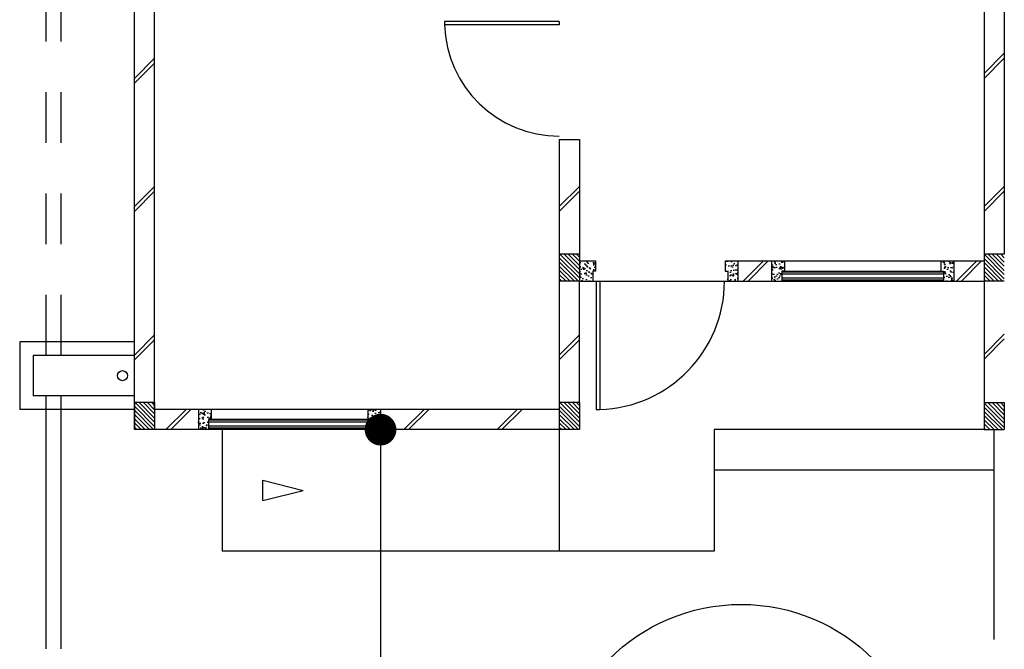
# Model space of a CAD drawing. Header units: millimetres. Extents: x 301 to 1479, y 491 to 1341.
# Tile 129 of 256: x 355.33 to 362.63, y 682.7 to 687.36. Entities that reach past the tile are written whole.
import ezdxf

# ---------------------------------------------------------------- set-up
doc = ezdxf.new("R2010")
doc.units = ezdxf.units.MM
doc.header["$LTSCALE"] = 1.5
doc.header["$MEASUREMENT"] = 0
doc.linetypes.add('PHANTOM2', pattern=[1.25, 0.625, -0.125, 0.125, -0.125, 0.125, -0.125])
for name, color, linetype in [('Blk', 7, 'Continuous'), ('Block', 46, 'Continuous'), ('Boundary Wall', 64, 'Continuous'), ('BWCN', 4, 'Continuous'), ('DIM', 6, 'Continuous'), ('DOOR', 3, 'Continuous'), ('Ele', 8, 'Continuous'), ('HATCH', 7, 'Continuous'), ('Hatch Col. C1 GF Ext.', 84, 'Continuous'), ('Hatch Col. C3 GF', 10, 'Continuous'), ('Hatch Stub Col', 251, 'Continuous'), ('Kerb', 251, 'Continuous'), ('Paving Block', 251, 'Continuous'), ('PVC Pipe 110', 69, 'Continuous'), ('PVC RWP 75', 77, 'Continuous'), ('TXTAREA', 10, 'Continuous'), ('WINDOW', 1, 'Continuous')]:
    doc.layers.add(name, color=color, linetype=linetype)
doc.styles.add('RS1', font='romans.shx', dxfattribs={"width": 0.75, "height": 0.5})
doc.dimstyles.new('Souillac5', dxfattribs={"dimscale": 0.5, "dimtxt": 0.5, "dimasz": 0.47, "dimexe": 0, "dimexo": 1, "dimgap": 0.5, "dimtad": 1, "dimzin": 0, "dimdsep": 46, "dimtxsty": 'RS1', "dimblk": 'DOT', "dimcen": 3, "dimse1": 1, "dimse2": 1, "dimclrd": 6, "dimclre": 6, "dimclrt": 7, "dimaunit": 1, "dimadec": 0, "dimazin": 0, "dimtfac": 1, "dimtofl": 0, "dimtmove": 1, "dimatfit": 3, "dimfxl": 1, "dimtolj": 1, "dimtzin": 0, "dimlwe": -1, "dimarcsym": 0})
pattern_1 = [(50, (427.129014, 161.862746), (0.071726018, -0.0062752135), [0.0075, -0.0825]), (355, (427.129014, 161.862746), (-0.013875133, 0.075219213), [0.006, -0.066]), (100.451444, (427.13499, 161.86222), (0.057850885, 0.068943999), [0.006374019, -0.070114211]), (46.1842, (427.12901, 161.88275), (0.106724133, -0.016551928), [0.01125, -0.12375]), (96.635635, (427.13791, 161.88137), (0.093466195, 0.09741186), [0.009561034, -0.105171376]), (351.184164, (427.12901, 161.88275), (0.093466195, 0.09741186), [0.009, -0.099]), (21, (427.139014, 161.877746), (0.059690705, -0.040261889), [0.0075, -0.0825]), (326, (427.139014, 161.877746), (0.024331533, 0.072515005), [0.006, -0.066]), (71.451445, (427.14399, 161.87439), (0.084022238, 0.032253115), [0.006374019, -0.070114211]), (37.5, (427.129014, 161.862746), (0.0012159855, 0.0332893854), [0, -0.0652, 0, -0.067, 0, -0.06625]), (7.5, (427.129014, 161.862746), (0.0263069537, 0.0394411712), [0, -0.0382, 0, -0.0637, 0, -0.02525]), (327.5, (427.106714, 161.862746), (0.0533822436, -0.0022554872), [0, -0.025, 0, -0.078, 0, -0.1035]), (317.5, (427.096714, 161.862746), (0.058318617, 0.010010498), [0, -0.0325, 0, -0.0518, 0, -0.0735])]
pattern_2 = [(50, (427.229014, 161.912746), (0.071726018, -0.0062752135), [0.0075, -0.0825]), (355, (427.229014, 161.912746), (-0.013875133, 0.075219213), [0.006, -0.066]), (100.451444, (427.23499, 161.91222), (0.057850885, 0.068943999), [0.006374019, -0.070114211]), (46.1842, (427.22901, 161.93275), (0.106724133, -0.016551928), [0.01125, -0.12375]), (96.635635, (427.23791, 161.93137), (0.093466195, 0.09741186), [0.009561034, -0.105171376]), (351.184164, (427.22901, 161.93275), (0.093466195, 0.09741186), [0.009, -0.099]), (21, (427.239014, 161.927746), (0.059690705, -0.040261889), [0.0075, -0.0825]), (326, (427.239014, 161.927746), (0.024331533, 0.072515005), [0.006, -0.066]), (71.451445, (427.24399, 161.92439), (0.084022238, 0.032253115), [0.006374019, -0.070114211]), (37.5, (427.229014, 161.912746), (0.0012159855, 0.0332893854), [0, -0.0652, 0, -0.067, 0, -0.06625]), (7.5, (427.229014, 161.912746), (0.0263069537, 0.0394411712), [0, -0.0382, 0, -0.0637, 0, -0.02525]), (327.5, (427.206714, 161.912746), (0.0533822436, -0.0022554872), [0, -0.025, 0, -0.078, 0, -0.1035]), (317.5, (427.196714, 161.912746), (0.058318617, 0.010010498), [0, -0.0325, 0, -0.0518, 0, -0.0735])]

# ---------------------------------------------------------------- blocks, each defined once
blk = doc.blocks.new('Dr1000')
at = {"layer": 'DOOR'}
for p, q in [((-50, 0), (-50, 950)), ((-25, 950), (-50, 950)), ((-25, 0), (-25, 950)), ((-25, 0), (-50, 0))]:
    blk.add_line(p, q, dxfattribs=at)
blk.add_arc((-24.4, -0.2), 950.6, 91.54201, 179.98579, dxfattribs=at)
blk = doc.blocks.new('Dr900')
at = {"layer": 'DOOR'}
for p, q in [((-50, 0), (-50, 850)), ((-25, 850), (-50, 850)), ((-25, 0), (-25, 850)), ((-25, 0), (-50, 0))]:
    blk.add_line(p, q, dxfattribs=at)
blk.add_arc((-24.3, -0.3), 850.7, 91.72797, 179.98222, dxfattribs=at)
blk = doc.blocks.new('SSSU-D3')
at = {"layer": 'HATCH'}
h = blk.add_hatch(dxfattribs=at)
h.set_pattern_fill('ANSI31', color=256, scale=0.175, angle=630)
h.set_pattern_definition([(315, (-123.373914, 30.886787), (0.015467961, 0.015467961), [])])
h.paths.add_polyline_path([(3.15, 1.1), (3.3, 1.1), (3.3, 1.3), (3.15, 1.3)])
h = blk.add_hatch(dxfattribs=at)
h.set_pattern_fill('ANSI31', color=256, scale=0.175, angle=630)
h.set_pattern_definition([(315, (-126.523914, 29.786787), (0.015467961, 0.015467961), [])])
h.paths.add_polyline_path([(0, 0), (0.15, 0), (0.15, 0.2), (0, 0.2)])
h = blk.add_hatch(dxfattribs=at)
h.set_pattern_fill('ANSI31', color=256, scale=0.175, angle=630)
h.set_pattern_definition([(315, (-123.373914, 29.786787), (0.015467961, 0.015467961), [])])
h.paths.add_polyline_path([(3.15, 0), (3.3, 0), (3.3, 0.2), (3.15, 0.2)])
at = {"layer": 'Hatch Col. C1 GF Ext.'}
h = blk.add_hatch(dxfattribs=at)
h.set_pattern_fill('ANSI31', color=256, scale=0.175, angle=-90)
h.set_pattern_definition([(315, (448.28546, 156.678336), (0.0154679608, 0.0154679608), [])])
h.paths.add_polyline_path([(6.3, 0), (6.45, 0), (6.45, 0.2), (6.3, 0.2)])
at = {"layer": 'Hatch Col. C3 GF'}
h = blk.add_hatch(dxfattribs=at)
h.set_pattern_fill('ANSI31', color=256, scale=0.175, angle=-90)
h.set_pattern_definition([(315, (448.28546, 156.728336), (0.0154679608, 0.0154679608), [])])
h.paths.add_polyline_path([(6.3, 1.1), (6.45, 1.1), (6.45, 1.3), (6.3, 1.3)])
at = {"layer": 'Hatch Stub Col', "linetype": 'ByBlock'}
h = blk.add_hatch(dxfattribs=at)
h.set_pattern_fill('AR-CONC', color=256, scale=0.01, angle=720)
h.set_pattern_definition([(50, (427.129014, 161.912746), (0.071726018, -0.0062752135), [0.0075, -0.0825]), (355, (427.129014, 161.912746), (-0.013875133, 0.075219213), [0.006, -0.066]), (100.451444, (427.13499, 161.91222), (0.057850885, 0.068943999), [0.006374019, -0.070114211]), (46.1842, (427.12901, 161.93275), (0.106724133, -0.016551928), [0.01125, -0.12375]), (96.635635, (427.13791, 161.93137), (0.093466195, 0.09741186), [0.009561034, -0.105171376]), (351.184164, (427.12901, 161.93275), (0.093466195, 0.09741186), [0.009, -0.099]), (21, (427.139014, 161.927746), (0.059690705, -0.040261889), [0.0075, -0.0825]), (326, (427.139014, 161.927746), (0.024331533, 0.072515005), [0.006, -0.066]), (71.451445, (427.14399, 161.92439), (0.084022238, 0.032253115), [0.006374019, -0.070114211]), (37.5, (427.129014, 161.912746), (0.0012159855, 0.0332893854), [0, -0.0652, 0, -0.067, 0, -0.06625]), (7.5, (427.129014, 161.912746), (0.0263069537, 0.0394411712), [0, -0.0382, 0, -0.0637, 0, -0.02525]), (327.5, (427.106714, 161.912746), (0.0533822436, -0.0022554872), [0, -0.025, 0, -0.078, 0, -0.1035]), (317.5, (427.096714, 161.912746), (0.058318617, 0.010010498), [0, -0.0325, 0, -0.0518, 0, -0.0735])])
h.paths.add_polyline_path([(3.42, 1.25), (3.3, 1.25), (3.3, 1.1), (3.4, 1.1), (3.4, 1.175), (3.42, 1.175)])
h = blk.add_hatch(dxfattribs=at)
h.set_pattern_fill('AR-CONC', color=256, scale=0.01, angle=720)
h.set_pattern_definition(pattern_2)
h.paths.add_polyline_path([(4.475, 1.25), (4.38, 1.25), (4.38, 1.175), (4.4, 1.175), (4.4, 1.1), (4.475, 1.1)])
h = blk.add_hatch(dxfattribs=at)
h.set_pattern_fill('AR-CONC', color=256, scale=0.01, angle=720)
h.set_pattern_definition(pattern_2)
h.paths.add_polyline_path([(4.8196, 1.25), (4.7246, 1.25), (4.7246, 1.1), (4.7996, 1.1), (4.7996, 1.175), (4.8196, 1.175)])
h = blk.add_hatch(dxfattribs=at)
h.set_pattern_fill('AR-CONC', color=256, scale=0.01, angle=720)
h.set_pattern_definition(pattern_2)
h.paths.add_polyline_path([(6.0746, 1.25), (5.9796, 1.25), (5.9796, 1.175), (5.9996, 1.175), (5.9996, 1.1), (6.0746, 1.1)])
h = blk.add_hatch(dxfattribs=at)
h.set_pattern_fill('AR-CONC', color=256, scale=0.01, angle=720)
h.set_pattern_definition(pattern_1)
h.paths.add_polyline_path([(0.5704, 0.15), (0.4754, 0.15), (0.4754, 0), (0.5504, 0), (0.5504, 0.075), (0.5704, 0.075)])
h = blk.add_hatch(dxfattribs=at)
h.set_pattern_fill('AR-CONC', color=256, scale=0.01, angle=720)
h.set_pattern_definition(pattern_1)
h.paths.add_polyline_path([(1.8254, 0.15), (1.7304, 0.15), (1.7304, 0.075), (1.7504, 0.075), (1.7504, 0), (1.8254, 0)])
at = {"layer": 'Block', "linetype": 'ByBlock'}
for p, q in [((0, 0), (0, 3.1)), ((0.15, 0.15), (0.15, 3.1)), ((6.3, 3.1), (6.3, 1.3)), ((6.45, 3.1), (6.45, 1.3)), ((3.15, 2.15), (3.3, 2.15)), ((3.15, 2.15), (3.15, 1.3)), ((3.3, 2.15), (3.3, 1.3)), ((4.475, 1.25), (4.7246, 1.25)), ((6.0746, 1.25), (6.3, 1.25)), ((3.15, 1.1), (3.15, 0.2)), ((3.3, 0.2), (3.3, 1.1)), ((4.475, 1.1), (4.7246, 1.1)), ((6.0746, 1.1), (6.3, 1.1)), ((6.3, 1.1), (6.3, 0.2)), ((0.4754, 0.15), (0.15, 0.15)), ((3.15, 0.15), (1.8254, 0.15)), ((0.4754, 0), (0.15, 0)), ((3.15, 0), (1.8254, 0))]:
    blk.add_line(p, q, dxfattribs=at)
at = {"layer": 'Boundary Wall', "linetype": 'ByBlock'}
blk.add_line((6.375, -1.555), (6.375, 0), dxfattribs=at)
at = {"layer": 'BWCN'}
for p, q in [((3.3, 1.3), (3.15, 1.3)), ((3.15, 1.3), (3.15, 1.1)), ((3.3, 1.3), (3.3, 1.1)), ((3.3, 1.25), (3.42, 1.25)), ((3.42, 1.25), (3.42, 1.175)), ((4.38, 1.25), (4.475, 1.25)), ((4.38, 1.25), (4.38, 1.175)), ((4.475, 1.25), (4.475, 1.1)), ((4.7246, 1.25), (4.7246, 1.1)), ((4.7246, 1.25), (4.8196, 1.25)), ((4.8196, 1.25), (4.8196, 1.175)), ((5.9796, 1.25), (5.9796, 1.175)), ((5.9796, 1.25), (6.0746, 1.25)), ((6.0746, 1.25), (6.0746, 1.1)), ((6.45, 1.3), (6.3, 1.3)), ((6.3, 1.3), (6.3, 1.1)), ((3.4, 1.175), (3.4, 1.1)), ((3.42, 1.175), (3.4, 1.175)), ((4.38, 1.175), (4.4, 1.175)), ((4.4, 1.175), (4.4, 1.1)), ((4.7996, 1.175), (4.7996, 1.1)), ((4.8196, 1.175), (4.7996, 1.175)), ((5.9796, 1.175), (5.9996, 1.175)), ((5.9996, 1.175), (5.9996, 1.1)), ((3.3, 1.1), (3.15, 1.1)), ((3.3, 1.1), (3.4, 1.1)), ((4.4, 1.1), (4.475, 1.1)), ((4.7246, 1.1), (4.7996, 1.1)), ((5.9996, 1.1), (6.0746, 1.1)), ((6.45, 1.1), (6.3, 1.1)), ((0.15, 0.2), (0, 0.2)), ((0, 0.2), (0, 0)), ((0.15, 0.2), (0.15, 0)), ((0.4754, 0.15), (0.4754, 0)), ((0.5704, 0.15), (0.4754, 0.15)), ((0.5704, 0.15), (0.5704, 0.075)), ((1.7304, 0.15), (1.7304, 0.075)), ((1.8254, 0.15), (1.7304, 0.15)), ((1.8254, 0.15), (1.8254, 0)), ((3.3, 0.2), (3.15, 0.2)), ((3.15, 0.2), (3.15, 0)), ((3.3, 0.2), (3.3, 0)), ((6.3, 0.2), (6.3, 0)), ((6.3, 0.2), (6.45, 0.2)), ((6.45, 0.2), (6.45, 0)), ((0.5504, 0.075), (0.5504, 0)), ((0.5704, 0.075), (0.5504, 0.075)), ((1.7304, 0.075), (1.7504, 0.075)), ((1.7504, 0.075), (1.7504, 0)), ((0.15, 0), (0, 0)), ((0.5504, 0), (0.4754, 0)), ((1.8254, 0), (1.7504, 0)), ((3.3, 0), (3.15, 0)), ((6.3, 0), (6.45, 0))]:
    blk.add_line(p, q, dxfattribs=at)
at = {"layer": 'Ele'}
for p, q in [((4.8196, 1.25), (5.9796, 1.25)), ((4.7996, 1.17), (5.9996, 1.17)), ((4.8196, 1.175), (5.9796, 1.175)), ((3.4, 1.1), (4.4, 1.1)), ((4.7996, 1.11), (5.9996, 1.11)), ((4.7996, 1.1), (5.9996, 1.1)), ((1.7304, 0.15), (0.5704, 0.15)), ((1.7304, 0.075), (0.5704, 0.075)), ((1.7504, 0.07), (0.5504, 0.07)), ((1.7504, 0.01), (0.5504, 0.01)), ((3.15, 0), (3.15, -0.9)), ((6.3, 0), (4.3, 0)), ((4.3, 0), (4.3, -0.9)), ((1.7504, 0), (0.5504, 0)), ((0.65, 0), (0.65, -0.9)), ((6.375, -0.3), (4.3, -0.3)), ((4.3, -0.9), (0.65, -0.9))]:
    blk.add_line(p, q, dxfattribs=at)
at = {"layer": 'Ele', "linetype": 'ByBlock'}
blk.add_line((0.9515, -0.525), (0.9515, -0.375), dxfattribs=at)
at = {"layer": 'HATCH'}
for p, q in [((6.3, 2.6384), (6.45, 2.7884)), ((0, 2.6018), (0.15, 2.7518)), ((0, 2.5664), (0.15, 2.7164)), ((6.3, 2.603), (6.45, 2.753)), ((0, 1.6528), (0.15, 1.8028)), ((0, 1.6174), (0.15, 1.7674)), ((3.15, 1.6528), (3.3, 1.8028)), ((3.15, 1.6174), (3.3, 1.7674)), ((6.3, 1.6528), (6.45, 1.8028)), ((6.3, 1.6174), (6.45, 1.7674)), ((4.5144, 1.1), (4.6644, 1.25)), ((4.5497, 1.1), (4.6997, 1.25)), ((6.0964, 1.1), (6.2464, 1.25)), ((6.1317, 1.1), (6.2817, 1.25)), ((0, 0.552), (0.15, 0.702)), ((0, 0.5167), (0.15, 0.6667)), ((3.15, 0.552), (3.3, 0.702)), ((3.15, 0.5167), (3.3, 0.6667)), ((6.3, 0.5576), (6.45, 0.7076)), ((6.3, 0.5223), (6.45, 0.6723)), ((0.2343, 0), (0.3843, 0.15)), ((0.2697, 0), (0.4197, 0.15)), ((1.9985, 0), (2.1485, 0.15)), ((2.0338, 0), (2.1838, 0.15)), ((2.6895, 0), (2.8395, 0.15)), ((2.7249, 0), (2.8749, 0.15))]:
    blk.add_line(p, q, dxfattribs=at)
at = {"layer": 'Kerb'}
for p, q in [((-0.85, 0.65), (-0.85, 0.15)), ((0, 0.65), (-0.85, 0.65)), ((-0.75, 0.55), (-0.75, 0.25)), ((0, 0.55), (-0.75, 0.55)), ((0, 0.25), (-0.75, 0.25)), ((0, 0.15), (-0.85, 0.15))]:
    blk.add_line(p, q, dxfattribs=at)
at = {"layer": 'Paving Block', "linetype": 'ByBlock'}
for p in [(0.9515, -0.375), (0.9515, -0.525)]:
    blk.add_line(p, (1.2515, -0.45), dxfattribs=at)
at = {"layer": 'PVC Pipe 110', "linetype": 'PHANTOM2', "ltscale": 2}
for p, q in [((-0.655, 4.75), (-0.655, 0.55)), ((-0.545, 4.75), (-0.545, 0.55)), ((-0.655, 0.25), (-0.655, -2.15)), ((-0.545, 0.25), (-0.545, -2.15))]:
    blk.add_line(p, q, dxfattribs=at)
at = {"layer": 'PVC RWP 75'}
blk.add_circle((-0.0875, 0.4), 0.0375, dxfattribs=at)
at = {"layer": 'WINDOW'}
for p, q in [((4.7996, 1.155), (5.9996, 1.155)), ((4.7996, 1.125), (5.9996, 1.125)), ((1.7504, 0.055), (0.5504, 0.055)), ((1.7504, 0.025), (0.5504, 0.025))]:
    blk.add_line(p, q, dxfattribs=at)
at = {"layer": 'DOOR', "xscale": 0.001, "yscale": 0.001, "zscale": 0.001}
for name, p, rotation in [('Dr900', (3.15, 3.05), 90), ('Dr1000', (3.4, 1.1), 180)]:
    blk.add_blockref(name, p, dxfattribs=dict(at, rotation=rotation))
blk = doc.blocks.new('_DOT')
at = {"color": 0, "linetype": 'ByBlock'}
blk.add_line((-0.5, 0), (-1, 0), dxfattribs=at)
at = {"color": 0, "linetype": 'ByBlock', "const_width": 0.5}
blk.add_lwpolyline([(-0.25, 0, 1), (0.25, 0, 1)], format="xyb", close=True, dxfattribs=at)
blk = doc.blocks.new('*D217')
at = {"layer": 'DEFPOINTS', "color": 0, "transparency": 16777216}
for p in [(358.0089, 684.3262), (358.0089, 678.769), (358.0089, 678.769)]:
    blk.add_point(p, dxfattribs=at)
at = {"layer": 'DIM', "color": 6, "lineweight": -2, "transparency": 16777216}
blk.add_line((358.0089, 684.0912), (358.0089, 679.004), dxfattribs=at)
at = {"layer": 'DIM', "color": 6, "lineweight": -2, "transparency": 16777216, "xscale": 0.235, "yscale": 0.235, "zscale": 0.235}
for p, rotation in [((358.0089, 684.3262), 90), ((358.0089, 678.769), 270)]:
    blk.add_blockref('_DOT', p, dxfattribs=dict(at, rotation=rotation))
at = {"layer": 'DIM', "color": 7, "transparency": 16777216, "insert": (357.5089, 681.5476), "char_height": 0.5, "attachment_point": 5, "rotation": 90, "style": 'RS1'}
blk.add_mtext('\\A1;5.56', dxfattribs=at)

msp = doc.modelspace()

# ---------------------------------------------------------------- linework, layer by layer
at = {"layer": 'TXTAREA'}
msp.add_circle((360.6827, 681.6485), 1.3831, dxfattribs=at)

# ---------------------------------------------------------------- block references
at = {"layer": 'Blk'}
msp.add_blockref('SSSU-D3', (356.1836, 684.3262), dxfattribs=at)

# ---------------------------------------------------------------- dimensions: what is measured, and where the dimension line sits
at = {"layer": 'DIM'}
dim = msp.add_linear_dim(base=(358.0089, 678.769), p1=(358.0089, 684.3262), p2=(358.0089, 678.769), angle=90, dimstyle='Souillac5', dxfattribs=at)
dim.commit()
dim.dimension.update_dxf_attribs({"geometry": '*D217', "text_midpoint": (357.5089, 681.5476)})

doc.saveas('drawing.dxf')
